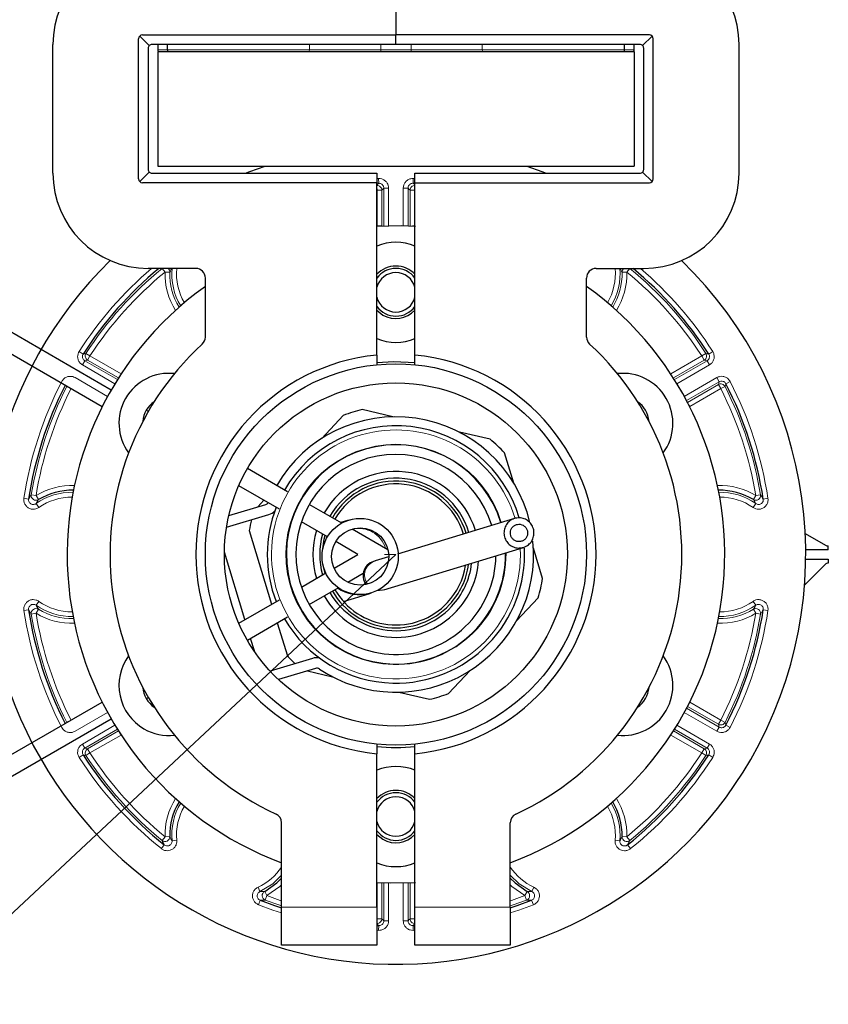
# Model space of a CAD drawing. Header units: millimetres. Extents: x 0 to 4205, y -17 to 2970.
# Tile 15 of 30: x 2360 to 2444, y 517 to 620. Entities that reach past the tile are written whole.
import ezdxf

# ---------------------------------------------------------------- set-up
doc = ezdxf.new("R2010")
doc.units = ezdxf.units.MM
doc.header["$LTSCALE"] = 5
doc.linetypes.add('PHANTOM', pattern=[12.7, 6.35, -1.27, 1.27, -1.27, 1.27, -1.27])
doc.styles.add('SLDTEXTSTYLE0', font='TXT', dxfattribs={"width": 0.605})
doc.dimstyles.new('SLDDIMSTYLE5', dxfattribs={"dimtxt": 12.841593, "dimasz": 16.5, "dimexe": 0, "dimexo": 0.0625, "dimgap": 3.210398, "dimtad": 1, "dimdec": 1, "dimrnd": 1e-09, "dimzin": 12, "dimdsep": 46, "dimtxsty": 'SLDTEXTSTYLE0', "dimsah": 1, "dimcen": 0, "dimadec": 0, "dimazin": 3, "dimtfac": 1, "dimtdec": 1, "dimtofl": 0, "dimtmove": 0, "dimatfit": 3, "dimfxl": 1, "dimfrac": 2, "dimtolj": 1, "dimtzin": 12, "dimarcsym": 0})
doc.dimstyles.new('SLDDIMSTYLE6', dxfattribs={"dimtxt": 12.841593, "dimasz": 16.5, "dimexe": 0, "dimexo": 0.0625, "dimgap": 3.210398, "dimtad": 1, "dimdec": 4, "dimlfac": 5, "dimzin": 12, "dimdsep": 46, "dimtxsty": 'SLDTEXTSTYLE0', "dimsah": 1, "dimcen": 0.09, "dimadec": 3, "dimazin": 3, "dimtfac": 1, "dimtdec": 1, "dimtofl": 0, "dimtmove": 0, "dimatfit": 3, "dimfxl": 1, "dimfrac": 2, "dimtolj": 1, "dimtzin": 12, "dimarcsym": 0})

# ---------------------------------------------------------------- blocks, each defined once
blk = doc.blocks.new('_D_10')
at = {"color": 7, "linetype": 'Continuous', "lineweight": 18}
for p, q in [((2121.39, 304.74), (2399.01, 564.22)), ((2172.39, 383.34), (2175.61, 386.35)), ((2175.61, 386.35), (2189.08, 371.95)), ((2189.08, 371.95), (2185.85, 368.94)), ((2158.07, 369.96), (2154.85, 366.95)), ((2154.85, 366.95), (2168.31, 352.54)), ((2168.31, 352.54), (2171.54, 355.55))]:
    blk.add_line(p, q, dxfattribs=at)
blk.add_arc((2399.01, 564.22), 380, 210, 223.8208, dxfattribs=at)
blk.add_solid([(2121.39, 304.74), (2135.16, 314.18), (2131.74, 317.83)], dxfattribs=at)
at = {"color": 7, "linetype": 'Continuous', "lineweight": 18, "char_height": 13.229, "attachment_point": 1, "rotation": 43.067, "style": 'SLDTEXTSTYLE0'}
for s, insert in [('R380', (2136.18, 376.87)), ('15', (2159.89, 368.01))]:
    blk.add_mtext(s, dxfattribs=dict(at, insert=insert))
blk = doc.blocks.new('_D_11')
at = {"color": 7, "linetype": 'Continuous', "lineweight": 18}
for p, q in [((2069.92, 754.22), (2020.89, 782.53)), ((2069.92, 374.22), (2020.89, 345.92))]:
    blk.add_line(p, q, dxfattribs=at)
blk.add_arc((2399.01, 564.22), 431.61, 150, 210, dxfattribs=at)
for points in [[(2025.22, 780.03), (2015.06, 766.79), (2019.44, 764.37)], [(2025.22, 348.42), (2019.44, 364.07), (2015.06, 361.65)]]:
    blk.add_solid(points, dxfattribs=at)
at = {"color": 7, "linetype": 'Continuous', "lineweight": 18, "insert": (1950.73, 587.14), "char_height": 13.229, "attachment_point": 1, "rotation": 85.3719, "style": 'SLDTEXTSTYLE0'}
blk.add_mtext('60°', dxfattribs=at)

msp = doc.modelspace()

# ---------------------------------------------------------------- linework, layer by layer
at = {"color": 7, "linetype": 'Continuous', "lineweight": 25}
for p, q in [((2369.12823, 581.472355), (2069.916453, 754.222355)), ((2399.006106, 622.222355), (2399.006106, 618.722355)), ((2363.006106, 604.222355), (2363.006106, 617.722355)), ((2372.006106, 603.622355), (2372.006106, 618.322355)), ((2372.123264, 618.605198), (2373.123264, 617.605198)), ((2372.406106, 618.722355), (2399.006106, 618.722355)), ((2399.006106, 617.722355), (2373.406106, 617.722355)), ((2374.006106, 617.722355), (2374.006106, 617.172355)), ((2375.006106, 617.722355), (2375.006106, 617.172355)), ((2425.606106, 618.722355), (2399.006106, 618.722355)), ((2399.006106, 617.722355), (2399.006106, 618.722355)), ((2424.606106, 617.722355), (2399.006106, 617.722355)), ((2423.006106, 617.172355), (2423.006106, 617.722355)), ((2424.006106, 617.172355), (2424.006106, 617.722355)), ((2425.888949, 618.605198), (2424.888949, 617.605198)), ((2426.006106, 603.622355), (2426.006106, 618.322355)), ((2435.006106, 604.222355), (2435.006106, 617.722355)), ((2373.006106, 617.322355), (2373.006106, 604.622355)), ((2374.006106, 616.972355), (2374.006106, 604.972355)), ((2374.006106, 616.972355), (2424.006106, 616.972355)), ((2424.006106, 616.972355), (2424.006106, 604.972355)), ((2425.006106, 604.622355), (2425.006106, 617.322355)), ((2372.123264, 603.339512), (2373.123264, 604.339512)), ((2374.006106, 604.972355), (2424.006106, 604.972355)), ((2425.888949, 603.339512), (2424.888949, 604.339512)), ((2373.406106, 604.222355), (2397.006106, 604.222355)), ((2397.006106, 604.222355), (2397.006106, 603.222355)), ((2401.006106, 604.222355), (2424.606106, 604.222355)), ((2401.006106, 603.222355), (2401.006106, 604.222355)), ((2397.006106, 603.222355), (2372.406106, 603.222355)), ((2397.006106, 585.1269), (2397.006106, 603.222355)), ((2397.210992, 603.15859), (2397.006106, 603.148604)), ((2401.006106, 603.148604), (2400.801221, 603.15859)), ((2401.006106, 603.222355), (2425.606106, 603.222355)), ((2401.006106, 585.1269), (2401.006106, 603.222355)), ((2378.006106, 594.222355), (2373.006106, 594.222355)), ((2420.006106, 594.222355), (2425.006106, 594.222355)), ((2379.006106, 587.025863), (2379.006106, 593.222355)), ((2419.006106, 587.025863), (2419.006106, 593.222355)), ((2368.178477, 579.711294), (2347.374709, 591.722355)), ((2397.006106, 589.834896), (2397.631106, 589.340785)), ((2397.006106, 585.1269), (2397.006106, 584.122104)), ((2401.006106, 584.122104), (2401.006106, 585.1269)), ((2373.025344, 579.222355), (2372.808838, 579.347355)), ((2393.48634, 578.81318), (2391.228887, 576.400916)), ((2398.69459, 578.668997), (2395.476782, 579.417876)), ((2408.882248, 576.298025), (2405.66444, 577.046905)), ((2411.361507, 571.715457), (2410.401152, 574.8766)), ((2387.639165, 570.785061), (2383.417649, 573.222355)), ((2386.771902, 568.976375), (2382.514173, 571.434576)), ((2381.472252, 568.292239), (2385.340411, 569.467385)), ((2385.154634, 569.910105), (2384.501949, 569.212661)), ((2393.315666, 567.507732), (2389.91284, 569.472355)), ((2381.23276, 567.069839), (2385.660161, 568.414884)), ((2391.81835, 566.062807), (2389.079321, 567.644186)), ((2393.94094, 567.78912), (2393.211904, 567.567639)), ((2394.086302, 567.833282), (2393.94094, 567.78912)), ((2411.457968, 567.993112), (2399.169296, 564.259814)), ((2383.610198, 566.737509), (2385.960833, 559.000064)), ((2398.165868, 564.707467), (2394.398096, 566.882791)), ((2441.949555, 566.426935), (2444.09313, 565.189342)), ((2395.006106, 564.222355), (2392.684533, 565.562716)), ((2412.184672, 565.601063), (2412.196192, 565.604563)), ((2444.376106, 564.722355), (2444.376106, 565.123443)), ((2383.15995, 557.382973), (2381.007771, 564.467169)), ((2392.510342, 562.781425), (2395.006106, 564.222355)), ((2397.741545, 560.513005), (2412.379429, 564.959994)), ((2412.379429, 564.959994), (2412.390949, 564.963493)), ((2414.402015, 561.7072), (2413.44166, 564.868344)), ((2444.376106, 564.722355), (2442.003199, 564.722355)), ((2396.820083, 563.546123), (2396.818253, 563.543144)), ((2398.217211, 563.970571), (2396.820083, 563.546123)), ((2444.055529, 563.175908), (2441.88565, 561.006029)), ((2442.003199, 563.722355), (2444.376106, 563.722355)), ((2444.376106, 563.722355), (2444.376106, 563.321266)), ((2389.079321, 560.800524), (2391.640854, 562.279425)), ((2393.9487, 561.30246), (2395.572499, 562.239961)), ((2389.91284, 558.972355), (2392.955355, 560.728952)), ((2393.488914, 559.290764), (2396.266394, 560.134562)), ((2396.266394, 560.134562), (2396.411757, 560.178723)), ((2397.59255, 560.46774), (2396.993065, 560.406233)), ((2382.514173, 557.010134), (2386.771902, 559.468335)), ((2411.673023, 557.268815), (2413.930476, 559.681079)), ((2383.417649, 555.222355), (2387.639165, 557.659648)), ((2386.557734, 557.035284), (2387.611061, 553.568109)), ((2384.185523, 554.007155), (2383.75685, 555.418193)), ((2390.247654, 553.31451), (2385.820253, 551.969466)), ((2390.567404, 552.262009), (2386.699245, 551.086862)), ((2389.728942, 552.007284), (2392.347772, 551.397805)), ((2404.525873, 549.63153), (2406.783326, 552.043793)), ((2399.317623, 549.775713), (2402.535431, 549.026833)), ((2347.374709, 536.722355), (2368.178477, 548.733416)), ((2372.808838, 549.097355), (2373.025344, 549.222355)), ((2069.916453, 374.222355), (2369.12823, 546.972355)), ((2397.006106, 544.322606), (2397.006106, 543.31781)), ((2401.006106, 543.31781), (2401.006106, 544.322606)), ((2397.006106, 527.222355), (2397.006106, 543.31781)), ((2401.006106, 527.222355), (2401.006106, 543.31781)), ((2387.006106, 527.222355), (2387.006106, 536.07986)), ((2411.006106, 527.222355), (2411.006106, 536.07986)), ((2397.006106, 534.834896), (2397.631106, 534.340785)), ((2387.006106, 523.222355), (2387.006106, 527.222355)), ((2397.006106, 527.222355), (2397.006106, 523.222355)), ((2401.006106, 523.222355), (2401.006106, 527.222355)), ((2411.006106, 527.222355), (2411.006106, 523.222355)), ((2397.006106, 525.296106), (2397.210992, 525.286119)), ((2400.801221, 525.286119), (2401.006106, 525.296106)), ((2397.006106, 523.222355), (2387.006106, 523.222355)), ((2411.006106, 523.222355), (2401.006106, 523.222355))]:
    msp.add_line(p, q, dxfattribs=at)
at = {"color": 8, "linetype": 'Continuous', "lineweight": 18}
for p, q in [((2389.953602, 617.172355), (2389.953602, 617.722355)), ((2397.411403, 617.722355), (2397.411403, 617.172355)), ((2400.60081, 617.172355), (2400.60081, 617.722355)), ((2408.058611, 617.722355), (2408.058611, 617.172355)), ((2374.006106, 617.172355), (2375.006106, 617.172355)), ((2375.006106, 617.172355), (2389.953602, 617.172355)), ((2389.953602, 617.172355), (2397.411403, 617.172355)), ((2397.411403, 617.172355), (2400.60081, 617.172355)), ((2400.60081, 617.172355), (2408.058611, 617.172355)), ((2408.058611, 617.172355), (2423.006106, 617.172355)), ((2423.006106, 617.172355), (2424.006106, 617.172355)), ((2397.006106, 603.64895), (2397.187978, 603.657755)), ((2397.210992, 603.15859), (2397.187978, 603.657755)), ((2400.824234, 603.657755), (2400.801221, 603.15859)), ((2400.824234, 603.657755), (2401.006106, 603.64895)), ((2397.023262, 602.438105), (2397.006106, 602.768748)), ((2397.522957, 602.438105), (2397.023262, 602.438105)), ((2397.023262, 598.678098), (2397.023262, 602.438105)), ((2397.522957, 602.438105), (2397.522957, 598.678098)), ((2397.733701, 598.698883), (2397.733701, 602.659425)), ((2397.733701, 602.659425), (2398.233396, 602.659425)), ((2398.233396, 602.659425), (2398.233396, 598.7137)), ((2399.778817, 598.7137), (2399.778817, 602.659425)), ((2399.778817, 602.659425), (2400.278512, 602.659425)), ((2400.278512, 602.659425), (2400.278512, 598.698883)), ((2400.489255, 598.678098), (2400.489255, 602.438105)), ((2400.988951, 602.438105), (2400.489255, 602.438105)), ((2401.006106, 602.768748), (2400.988951, 602.438105)), ((2400.988951, 602.438105), (2400.988951, 598.678098)), ((2397.023262, 598.678098), (2397.522957, 598.678098)), ((2397.026844, 598.665533), (2397.023262, 598.678098)), ((2400.753032, 598.678098), (2400.988951, 598.678098)), ((2400.988951, 598.678098), (2400.985369, 598.665533)), ((2374.775342, 593.840681), (2374.463095, 594.222355)), ((2376.00817, 594.21293), (2375.904578, 594.222355)), ((2422.107635, 594.222355), (2422.004042, 594.21293)), ((2423.549117, 594.222355), (2423.23687, 593.840681)), ((2375.274894, 593.828697), (2374.775342, 593.840681)), ((2423.23687, 593.840681), (2422.737319, 593.828697)), ((2365.763112, 585.5146), (2366.183895, 585.245087)), ((2366.482497, 585.319359), (2366.901718, 585.047423)), ((2366.901718, 585.047423), (2366.651871, 584.614674)), ((2366.901718, 585.047423), (2370.157979, 583.16742)), ((2427.854233, 583.16742), (2431.110494, 585.047423)), ((2431.110494, 585.047423), (2431.529716, 585.319359)), ((2431.360342, 584.614674), (2431.110494, 585.047423)), ((2431.828318, 585.245087), (2432.249101, 585.5146)), ((2366.104982, 584.110077), (2366.35483, 584.542826)), ((2369.52208, 582.137214), (2366.104982, 584.110077)), ((2366.35483, 584.542826), (2369.78476, 582.562554)), ((2369.897426, 582.740852), (2366.651871, 584.614674)), ((2431.360342, 584.614674), (2428.114786, 582.740852)), ((2428.227453, 582.562554), (2431.657383, 584.542826)), ((2431.90723, 584.110077), (2428.490133, 582.137214)), ((2431.657383, 584.542826), (2431.90723, 584.110077)), ((2365.332272, 582.771703), (2368.74937, 580.798841)), ((2370.04002, 582.963108), (2370.157979, 583.16742)), ((2370.157979, 583.16742), (2370.16707, 583.158035)), ((2427.845142, 583.158035), (2427.854233, 583.16742)), ((2427.854233, 583.16742), (2427.972193, 582.963108)), ((2429.262843, 580.798841), (2432.679941, 582.771703)), ((2432.679941, 582.771703), (2432.929788, 582.338954)), ((2364.47376, 581.840125), (2364.470266, 581.85223)), ((2364.623951, 581.763501), (2364.47376, 581.840125)), ((2432.929788, 582.338954), (2429.499858, 580.358683)), ((2429.597935, 580.171963), (2432.843491, 582.045785)), ((2433.093339, 581.613036), (2429.837078, 579.733033)), ((2433.093339, 581.613036), (2432.843491, 582.045785)), ((2433.538452, 581.840125), (2433.093339, 581.613036)), ((2434.067229, 582.36551), (2433.623433, 582.135858)), ((2429.719118, 579.937345), (2429.837078, 579.733033)), ((2429.837078, 579.733033), (2429.824405, 579.729852)), ((2360.747355, 570.478286), (2361.240501, 570.397649)), ((2361.240501, 570.397649), (2361.500655, 569.971016)), ((2436.511557, 569.971016), (2436.771712, 570.397649)), ((2436.771712, 570.397649), (2437.264858, 570.478286)), ((2360.464369, 570.035044), (2359.970261, 570.109563)), ((2361.246508, 569.552195), (2361.534539, 569.143864)), ((2436.477674, 569.143864), (2436.765705, 569.552195)), ((2438.041951, 570.109563), (2437.547844, 570.035044)), ((2361.534539, 559.300845), (2361.246508, 558.892515)), ((2436.765705, 558.892515), (2436.477674, 559.300845)), ((2359.970261, 558.335146), (2360.464369, 558.409665)), ((2361.240501, 558.047061), (2360.747355, 557.966423)), ((2361.500655, 558.473693), (2361.240501, 558.047061)), ((2436.771712, 558.047061), (2436.511557, 558.473693)), ((2437.264858, 557.966423), (2436.771712, 558.047061)), ((2437.547844, 558.409665), (2438.041951, 558.335146)), ((2429.837078, 548.711677), (2429.719118, 548.507365)), ((2429.824405, 548.714857), (2429.837078, 548.711677)), ((2429.837078, 548.711677), (2433.093339, 546.831674)), ((2368.74937, 547.645869), (2365.332272, 545.673006)), ((2432.679941, 545.673006), (2429.262843, 547.645869)), ((2429.499858, 548.086026), (2432.929788, 546.105755)), ((2432.843491, 546.398925), (2429.597935, 548.272747)), ((2364.470266, 546.592479), (2364.47376, 546.604585)), ((2364.47376, 546.604585), (2364.623951, 546.681209)), ((2432.843491, 546.398925), (2433.093339, 546.831674)), ((2433.093339, 546.831674), (2433.538452, 546.604585)), ((2366.104982, 544.334633), (2369.52208, 546.307495)), ((2369.78476, 545.882155), (2366.35483, 543.901884)), ((2366.651871, 543.830035), (2369.897426, 545.703858)), ((2370.157979, 545.27729), (2370.04002, 545.481602)), ((2427.972193, 545.481602), (2427.854233, 545.27729)), ((2428.114786, 545.703858), (2431.360342, 543.830035)), ((2431.657383, 543.901884), (2428.227453, 545.882155)), ((2428.490133, 546.307495), (2431.90723, 544.334633)), ((2432.929788, 546.105755), (2432.679941, 545.673006)), ((2433.623433, 546.308852), (2434.067229, 546.0792)), ((2370.157979, 545.27729), (2366.901718, 543.397286)), ((2370.16707, 545.286674), (2370.157979, 545.27729)), ((2427.854233, 545.27729), (2427.845142, 545.286674)), ((2431.110494, 543.397286), (2427.854233, 545.27729)), ((2366.35483, 543.901884), (2366.104982, 544.334633)), ((2366.901718, 543.397286), (2366.482497, 543.125351)), ((2366.651871, 543.830035), (2366.901718, 543.397286)), ((2431.110494, 543.397286), (2431.360342, 543.830035)), ((2431.529716, 543.125351), (2431.110494, 543.397286)), ((2431.90723, 544.334633), (2431.657383, 543.901884)), ((2366.183895, 543.199622), (2365.763112, 542.930109)), ((2432.249101, 542.930109), (2431.828318, 543.199622)), ((2374.458935, 534.21727), (2374.775342, 534.604028)), ((2374.775342, 534.604028), (2375.274894, 534.616012)), ((2375.51053, 534.186503), (2376.00817, 534.23178)), ((2422.004042, 534.23178), (2422.501682, 534.186503)), ((2422.737319, 534.616012), (2423.23687, 534.604028)), ((2423.23687, 534.604028), (2423.553278, 534.21727)), ((2374.701301, 533.750576), (2374.389712, 533.359926)), ((2423.622501, 533.359926), (2423.310912, 533.750576)), ((2384.532475, 529.31027), (2384.742084, 528.856663)), ((2397.023262, 529.766611), (2397.026844, 529.779177)), ((2397.023262, 526.006605), (2397.023262, 529.766611)), ((2397.259181, 529.766611), (2397.023262, 529.766611)), ((2397.522957, 529.75425), (2397.522957, 526.006605)), ((2397.733701, 525.785285), (2397.733701, 529.745827)), ((2398.233396, 529.731009), (2398.233396, 525.785285)), ((2399.778817, 525.785285), (2399.778817, 529.731009)), ((2400.278512, 529.745827), (2400.278512, 525.785285)), ((2400.489255, 526.006605), (2400.489255, 529.75425)), ((2400.988951, 529.766611), (2400.753032, 529.766611)), ((2400.985369, 529.779177), (2400.988951, 529.766611)), ((2400.988951, 529.766611), (2400.988951, 526.006605)), ((2413.270129, 528.856663), (2413.479738, 529.31027)), ((2384.586656, 527.472717), (2384.769174, 527.937887)), ((2385.231868, 528.867351), (2385.471265, 528.428734)), ((2385.471265, 528.428734), (2385.294526, 527.961338)), ((2412.540948, 528.428734), (2412.780345, 528.867351)), ((2412.717687, 527.961338), (2412.540948, 528.428734)), ((2413.243038, 527.937887), (2413.425557, 527.472717)), ((2387.006106, 527.222355), (2397.006106, 527.222355)), ((2401.006106, 527.222355), (2411.006106, 527.222355)), ((2397.006106, 525.675962), (2397.023262, 526.006605)), ((2397.023262, 526.006605), (2397.522957, 526.006605)), ((2398.233396, 525.785285), (2397.733701, 525.785285)), ((2400.278512, 525.785285), (2399.778817, 525.785285)), ((2400.489255, 526.006605), (2400.988951, 526.006605)), ((2400.988951, 526.006605), (2401.006106, 525.675962)), ((2397.187978, 524.786954), (2397.006106, 524.79576)), ((2397.187978, 524.786954), (2397.210992, 525.286119)), ((2400.801221, 525.286119), (2400.824234, 524.786954)), ((2401.006106, 524.79576), (2400.824234, 524.786954))]:
    msp.add_line(p, q, dxfattribs=at)
at = {"color": 7, "linetype": 'PHANTOM', "lineweight": 18}
msp.add_line((2399.006106, 564.222355), (2397.797194, 564.222355), dxfattribs=at)
at = {"color": 7, "linetype": 'Continuous', "lineweight": 25, "flags": 128}
for points in [[(2383.226373, 604.222355), (2383.687713, 604.40129), (2385.278852, 604.972355)], [(2412.73336, 604.972355), (2414.3245, 604.40129), (2414.78584, 604.222355)], [(2396.967975, 598.6621), (2399.588793, 598.717434), (2401.044238, 598.6621)], [(2396.988379, 584.37158), (2398.780518, 584.471098), (2401.025358, 584.371427)], [(2391.32732, 564.793527), (2391.47624, 565.832047), (2391.56658, 566.208166)], [(2391.56658, 562.236543), (2391.496292, 562.521563), (2391.443643, 562.773511)], [(2385.231868, 528.867351), (2386.494728, 529.758769), (2387.006106, 530.268024)], [(2411.006106, 530.268024), (2411.517485, 529.758769), (2412.780345, 528.867351)], [(2401.044238, 529.78261), (2398.423419, 529.727276), (2397.026844, 529.779177)], [(2384.769174, 527.937887), (2386.267649, 527.385083), (2387.006106, 527.137953)], [(2411.006106, 527.137953), (2411.744564, 527.385083), (2413.243038, 527.937887)]]:
    msp.add_lwpolyline(points, dxfattribs=at)
at = {"color": 8, "linetype": 'Continuous', "lineweight": 18, "flags": 128}
for points in [[(2397.733701, 602.659425), (2397.637412, 602.558462), (2397.522957, 602.438105)], [(2400.489255, 602.438105), (2400.374801, 602.558462), (2400.278512, 602.659425)], [(2366.651871, 584.614674), (2366.490411, 584.575733), (2366.35483, 584.542826)], [(2431.657383, 584.542826), (2431.521802, 584.575733), (2431.360342, 584.614674)], [(2432.843491, 582.045785), (2432.890496, 582.205084), (2432.929788, 582.338954)], [(2393.28785, 567.523791), (2393.392166, 567.57571), (2393.94094, 567.78912)], [(2397.741545, 560.513005), (2397.134928, 560.454811), (2397.098147, 560.459065)], [(2432.929788, 546.105755), (2432.890496, 546.239625), (2432.843491, 546.398925)], [(2366.35483, 543.901884), (2366.490411, 543.868977), (2366.651871, 543.830035)], [(2431.360342, 543.830035), (2431.521802, 543.868977), (2431.657383, 543.901884)], [(2387.006106, 530.589201), (2386.07744, 529.681805), (2384.742084, 528.856663)], [(2413.270129, 528.856663), (2411.934772, 529.681805), (2411.006106, 530.589201)], [(2387.006106, 529.551208), (2386.827847, 529.386308), (2385.471265, 528.428734)], [(2412.540948, 528.428734), (2411.184366, 529.386308), (2411.006106, 529.551208)], [(2387.006106, 527.359518), (2386.708101, 527.457864), (2385.294526, 527.961338)], [(2385.471265, 528.428734), (2386.86662, 527.931749), (2387.006106, 527.885387)], [(2411.006106, 527.885387), (2411.145593, 527.931749), (2412.540948, 528.428734)], [(2412.717687, 527.961338), (2411.304111, 527.457864), (2411.006106, 527.359518)], [(2387.006106, 526.613095), (2386.104341, 526.912827), (2384.586656, 527.472717)], [(2413.425557, 527.472717), (2411.907872, 526.912827), (2411.006106, 526.613095)], [(2397.522957, 526.006605), (2397.637412, 525.886248), (2397.733701, 525.785285)], [(2400.278512, 525.785285), (2400.374801, 525.886248), (2400.489255, 526.006605)]]:
    msp.add_lwpolyline(points, dxfattribs=at)
at = {"color": 7, "linetype": 'Continuous', "lineweight": 25}
for centre, radius in [((2399.006106, 564.222355), 20), ((2399.006106, 564.222355), 18), ((2395.249029, 564.006002), 4), ((2395.249029, 564.006002), 3)]:
    msp.add_circle(centre, radius, dxfattribs=at)
for centre, radius, start, end in [((2373.006106, 617.722355), 10, 90, 180), ((2425.006106, 617.722355), 10, 0, 90), ((2372.406106, 618.322355), 0.4, 90, 180), ((2373.406106, 617.322355), 0.4, 90, 135), ((2424.606106, 617.322355), 0.4, 45, 90), ((2425.606106, 618.322355), 0.4, 0, 90), ((2373.406106, 617.322355), 0.4, 135, 180), ((2374.206106, 617.172355), 0.2, 180, 270), ((2375.206106, 617.172355), 0.2, 180, 270), ((2422.806106, 617.172355), 0.2, 270, 0), ((2423.806106, 617.172355), 0.2, 270, 0), ((2424.606106, 617.322355), 0.4, 0, 45), ((2373.406106, 604.622355), 0.4, 180, 225), ((2373.406106, 604.622355), 0.4, 225, 270), ((2424.606106, 604.622355), 0.4, 270, 315), ((2424.606106, 604.622355), 0.4, 315, 0), ((2373.006106, 604.222355), 10, 180, 270), ((2372.406106, 603.622355), 0.4, 180, 270), ((2425.006106, 604.222355), 10, 270, 0), ((2425.606106, 603.622355), 0.4, 270, 0), ((2399.006106, 591.722355), 5.25, 67.60731219, 112.39268781), ((2399.006106, 564.222355), 43, 134.20242492, 330), ((2399.006106, 564.222355), 43, 330, 45.79757508), ((2399.006106, 564.222355), 38.977594, 129.67547095, 147.36030704), ((2378.006106, 593.222355), 1, 0, 90), ((2399.006106, 591.722355), 2.75, 43.34175823, 136.65824177), ((2399.006106, 591.722355), 2.5, 36.86989765, 143.13010235), ((2420.006106, 593.222355), 1, 90, 180), ((2399.006106, 564.222355), 38.977594, 32.63969296, 50.32452905), ((2399.006106, 591.722355), 2.067, 14.6279994, 165.3720006), ((2399.006106, 564.222355), 34.5, 125.43015836, 249.6455936), ((2399.006106, 564.222355), 34.5, 290.3544064, 54.56984164), ((2399.006106, 591.722355), 2.067, 194.6279994, 270), ((2399.006106, 591.722355), 2.067, 270, 345.3720006), ((2399.006106, 591.722355), 2.5, 216.86989765, 270), ((2399.006106, 591.722355), 2.75, 240, 316.65824177), ((2399.006106, 591.722355), 2.5, 270, 323.13010236), ((2378.006106, 587.025863), 1, 312.64230998, 0), ((2399.006106, 591.722355), 5.25, 247.60731219, 292.39268781), ((2420.006106, 587.025863), 1, 180, 227.35769002), ((2399.006106, 564.222355), 30, 132.64230998, 245.20613754), ((2399.006106, 564.222355), 30, 294.79386246, 47.35769002), ((2399.006106, 564.222355), 21, 95.4650238, 264.5349762), ((2399.006106, 564.222355), 21, 275.4650238, 84.5349762), ((2375.190408, 577.972355), 5.25, 83.72710793, 216.27289207), ((2422.821805, 577.972355), 5.25, 323.72710793, 96.27289207), ((2399.006106, 564.222355), 38.977594, 152.94122572, 171.42354616), ((2399.006106, 564.222355), 38.977594, 8.57645384, 27.36030704), ((2375.190408, 577.972355), 2.75, 124.21243684, 175.78756316), ((2422.821805, 577.972355), 2.75, 4.21243684, 55.78756316), ((2399.006106, 564.222355), 14.45, 13.44804988, 150), ((2399.006106, 564.222355), 15.6, 103.07573211, 110.72182776), ((2399.006106, 564.222355), 13.5, 16.57169023, 150), ((2399.006106, 564.222355), 11.5, 16.85837546, 268.59956751), ((2399.006106, 564.222355), 15.6, 43.07573211, 50.72182776), ((2399.006106, 564.222355), 10.5, 16.87846773, 268.59956751), ((2399.006106, 564.222355), 8.705308, 16.78662384, 150), ((2399.006106, 564.222355), 8, 16.77974811, 150), ((2399.006106, 564.222355), 7.7, 16.77644171, 150), ((2399.006106, 564.222355), 7.4, 16.77510303, 150), ((2365.006106, 564.222355), 6.733149, 88.6126527, 121.37423745), ((2433.006106, 564.222355), 6.733149, 58.62576255, 91.3873473), ((2385.19507, 569.945795), 0.5, 286.89877994, 324.13107178), ((2399.006106, 564.222355), 13.5, 158.51962425, 201.48037575), ((2385.19507, 569.945795), 1.6, 286.89877994, 313.81182984), ((2399.006106, 564.222355), 15.6, 166.51244173, 170.72182776), ((2399.006106, 564.222355), 8.705308, 163.28205275, 196.71794725), ((2399.006106, 564.222355), 8, 164.47751219, 195.52248781), ((2399.006106, 564.222355), 14.45, 236.30719708, 5.57944259), ((2444.34313, 565.622355), 0.5, 240, 273.78155001), ((2399.006106, 564.222355), 13.5, 268.59956751, 2.77135528), ((2399.006106, 564.222355), 11.5, 268.59956751, 0.5732929), ((2399.006106, 564.222355), 10.5, 268.59956751, 359.03140386), ((2397.134111, 561.986785), 1.582891, 100.46835335, 215.56635478), ((2399.006106, 564.222355), 7.4, 316.89877994, 350.8835655), ((2399.006106, 564.222355), 7.7, 316.89877994, 352.17974675), ((2399.006106, 564.222355), 8, 316.89877994, 353.24388094), ((2399.006106, 564.222355), 8.705308, 316.89877994, 355.45677433), ((2444.409083, 562.822355), 0.5, 93.78155001, 135), ((2399.006106, 564.222355), 15.6, 343.07573211, 350.72182776), ((2399.006106, 564.222355), 8.705308, 210, 316.89877994), ((2399.006106, 564.222355), 8, 210, 316.89877994), ((2399.006106, 564.222355), 7.7, 210, 316.89877994), ((2399.006106, 564.222355), 7.4, 210, 316.89877994), ((2399.006106, 564.222355), 38.977594, 188.57645384, 207.05877428), ((2399.006106, 564.222355), 38.977594, 332.63969296, 351.42354616), ((2399.006106, 564.222355), 13.5, 210, 268.59956751), ((2375.190408, 550.472355), 5.25, 143.72710793, 240), ((2399.006106, 564.222355), 15.6, 223.07573211, 227.28511814), ((2390.712745, 551.783599), 1.6, 79.98573003, 106.89877994), ((2422.821805, 550.472355), 5.25, 263.72710793, 36.27289207), ((2390.712745, 551.783599), 0.5, 56.30719708, 106.89877994), ((2375.190408, 550.472355), 2.75, 184.21243684, 235.78756316), ((2399.006106, 564.222355), 15.6, 283.07573211, 290.72182776), ((2422.821805, 550.472355), 2.75, 304.21243684, 355.78756316), ((2375.190408, 550.472355), 5.25, 240, 276.27289207), ((2399.006106, 564.222355), 20.25, 264.27499494, 275.72268156), ((2399.006106, 564.222355), 38.977594, 212.63969296, 231.42354616), ((2399.006106, 564.222355), 38.977594, 308.57645384, 327.36030704), ((2399.006106, 536.722355), 5.25, 67.60731219, 112.39268781), ((2399.006106, 536.722355), 2.75, 43.34175823, 136.65824177), ((2399.006106, 536.722355), 2.5, 90, 143.13010235), ((2399.006106, 536.722355), 2.5, 36.86989765, 90), ((2382.006106, 534.777491), 6.733149, 148.6126527, 181.37423745), ((2399.006106, 536.722355), 2.067, 90, 165.3720006), ((2399.006106, 536.722355), 2.067, 14.6279994, 90), ((2416.006106, 534.777491), 6.733149, 358.62576255, 31.3873473), ((2386.006106, 536.07986), 1, 0, 65.20613754), ((2399.006106, 536.722355), 2.067, 194.6279994, 345.3720006), ((2412.006106, 536.07986), 1, 114.79386246, 180), ((2399.006106, 536.722355), 2.5, 216.86989765, 323.13010235), ((2399.006106, 536.722355), 2.75, 240, 316.65824177), ((2399.006106, 536.722355), 5.25, 247.60731219, 292.39268781)]:
    msp.add_arc(centre, radius, start, end, dxfattribs=at)
at = {"color": 8, "linetype": 'Continuous', "lineweight": 18}
for centre, radius, start, end in [((2389.765762, 617.160064), 0.188242, 274.3118179, 3.74367168), ((2398.204815, 617.122558), 0.794974, 176.40868576, 190.89100799), ((2399.807397, 617.122558), 0.794974, 349.10899201, 3.59131424), ((2408.246451, 617.160064), 0.188242, 176.25632832, 265.6881821), ((2397.022539, 602.437343), 0.500419, 0.08718575, 92.88297266), ((2472.943852, 529.894156), 105.371454, 135.94912775, 136.10958902), ((2400.989674, 602.437343), 0.500419, 87.11702734, 179.91281425), ((2325.079183, 529.90466), 105.356373, 43.89037466, 44.05085897), ((2399.006106, 564.222355), 39.47729, 130.54192101, 147.36030704), ((2399.006106, 564.222355), 38.766851, 129.28661145, 147.02984159), ((2374.775236, 593.838941), 0.499763, 358.82558761, 50.10245697), ((2382.006106, 593.667219), 6.522406, 174.80136298, 211.07122017), ((2382.006106, 593.667219), 6.02271, 174.80136298, 210.28302686), ((2416.006106, 593.667219), 6.02271, 329.71697314, 5.19863702), ((2416.006106, 593.667219), 6.522406, 328.92877983, 5.19863702), ((2423.236976, 593.838941), 0.499763, 129.89754303, 181.1744124), ((2399.006106, 564.222355), 38.766851, 32.97015841, 50.71338855), ((2399.006106, 564.222355), 39.47729, 32.63969296, 49.45807899), ((2399.006106, 564.222355), 38.267156, 129.28661145, 147.02984159), ((2382.006106, 593.667219), 7.232844, 178.62576255, 212.10483047), ((2382.006106, 593.667219), 6.733149, 178.62576255, 211.3873473), ((2416.006106, 593.667219), 6.733149, 328.6126527, 1.37423745), ((2416.006106, 593.667219), 7.232844, 327.89516953, 1.37423745), ((2399.006106, 564.222355), 38.267156, 32.97015841, 50.71338855), ((2392.387305, 480.5336), 107.940327, 103.88606468, 104.04939512), ((2366.902739, 585.047669), 0.500419, 147.11702734, 239.91281425), ((2431.109473, 585.047669), 0.500419, 300.08718575, 32.88297266), ((2405.625414, 480.535638), 107.938227, 75.95060329, 76.11393691), ((2399.006106, 564.222355), 39.47729, 152.63969296, 171.42354616), ((2399.006106, 564.222355), 38.766851, 152.97015841, 170.71338855), ((2399.006106, 564.222355), 38.267156, 152.97015841, 170.71338855), ((2433.093041, 581.612029), 0.500419, 27.11702734, 119.91281425), ((2399.006106, 564.222355), 38.267156, 9.28661145, 27.02984159), ((2329.83892, 611.798782), 107.940327, 343.88606468, 344.04939512), ((2399.006106, 564.222355), 38.766851, 9.28661145, 27.02984159), ((2399.006106, 564.222355), 39.47729, 8.57645384, 27.36030704), ((2399.006106, 564.222355), 13.0617, 16.81525288, 268.59956751), ((2399.006106, 564.222355), 11.553569, 16.8561844, 268.59956751), ((2365.006106, 564.222355), 7.232844, 87.89516953, 121.37423745), ((2433.006106, 564.222355), 7.232844, 58.62576255, 92.10483047), ((2361.24178, 570.399549), 0.500656, 170.95158301, 301.13604299), ((2365.006106, 564.222355), 6.522406, 88.92877983, 125.19863702), ((2365.006106, 564.222355), 6.02271, 89.71697314, 125.19863702), ((2433.006106, 564.222355), 6.522406, 54.80136298, 91.07122017), ((2433.006106, 564.222355), 6.02271, 54.80136298, 90.28302686), ((2436.770432, 570.399549), 0.500656, 238.86395701, 9.04841699), ((2395.072726, 563.974817), 2.980128, 17.04333643, 102.95666357), ((2399.006106, 564.222355), 13.0617, 268.59956751, 2.79379054), ((2399.006106, 564.222355), 11.553569, 268.59956751, 0.65275495), ((2397.295222, 562.038712), 1.580525, 107.50862683, 216.14501607), ((2395.136132, 563.89307), 3.924777, 234.85730192, 286.73714261), ((2365.006106, 564.222355), 6.522406, 234.80136298, 271.07122017), ((2365.006106, 564.222355), 6.02271, 234.80136298, 270.28302686), ((2433.006106, 564.222355), 6.522406, 268.92877983, 305.19863702), ((2433.006106, 564.222355), 6.02271, 269.71697314, 305.19863702), ((2399.006106, 564.222355), 39.47729, 188.57645384, 207.36030704), ((2361.24178, 558.045161), 0.500656, 58.86395701, 189.04841699), ((2399.006106, 564.222355), 38.766851, 189.28661145, 207.02984159), ((2365.006106, 564.222355), 7.232844, 238.62576255, 272.10483047), ((2399.006106, 564.222355), 38.267156, 189.28661145, 207.02984159), ((2365.006106, 564.222355), 6.733149, 238.62576255, 271.3873473), ((2433.006106, 564.222355), 7.232844, 267.89516953, 301.37423745), ((2433.006106, 564.222355), 6.733149, 268.6126527, 301.37423745), ((2399.006106, 564.222355), 38.267156, 332.97015841, 350.71338855), ((2399.006106, 564.222355), 38.766851, 332.97015841, 350.71338855), ((2399.006106, 564.222355), 39.47729, 332.63969296, 351.42354616), ((2436.770432, 558.045161), 0.500656, 350.95158301, 121.13604299), ((2433.093041, 546.83268), 0.500419, 240.08718575, 332.88297266), ((2329.840938, 516.646508), 107.938227, 15.95060329, 16.11393691), ((2366.902739, 543.397041), 0.500419, 120.08718575, 212.88297266), ((2399.006106, 564.222355), 38.267156, 212.97015841, 230.71338855), ((2399.006106, 564.222355), 38.267156, 309.28661145, 327.02984159), ((2431.109473, 543.397041), 0.500419, 327.11702734, 59.91281425), ((2399.006106, 564.222355), 39.47729, 212.63969296, 231.42354616), ((2392.386799, 647.909071), 107.938227, 255.95060329, 256.11393691), ((2399.006106, 564.222355), 38.766851, 212.97015841, 230.71338855), ((2399.006106, 564.222355), 38.766851, 309.28661145, 327.02984159), ((2399.006106, 564.222355), 39.47729, 308.57645384, 327.36030704), ((2405.624907, 647.911109), 107.940327, 283.88606468, 284.04939512), ((2382.006106, 534.777491), 7.232844, 147.89516953, 181.37423745), ((2416.006106, 534.777491), 7.232844, 358.62576255, 32.10483047), ((2382.006106, 534.777491), 6.522406, 148.92877983, 185.19863702), ((2382.006106, 534.777491), 6.02271, 149.71697314, 185.19863702), ((2416.006106, 534.777491), 6.02271, 354.80136298, 30.28302686), ((2416.006106, 534.777491), 6.522406, 354.80136298, 31.07122017), ((2374.774337, 534.606086), 0.500656, 230.95158301, 1.13604299), ((2423.237876, 534.606086), 0.500656, 178.86395701, 309.04841699), ((2382.006106, 534.777491), 6.02271, 294.80136298, 326.1183663), ((2416.006106, 534.777491), 6.02271, 213.8816337, 245.19863702), ((2385.47355, 528.428892), 0.500656, 118.86395701, 249.04841699), ((2412.538663, 528.428892), 0.500656, 290.95158301, 61.13604299), ((2397.022539, 526.007367), 0.500419, 267.11702734, 359.91281425), ((2400.989674, 526.007367), 0.500419, 180.08718575, 272.88297266), ((2474.792094, 600.334682), 107.940327, 223.88606468, 224.04939512), ((2323.22163, 600.333225), 107.938227, 315.95060329, 316.11393691)]:
    msp.add_arc(centre, radius, start, end, dxfattribs=at)
for points, knots in [([(2398.233396, 602.659425), (2398.226393, 602.748488), (2398.210578, 602.949599), (2398.07079, 603.238928), (2397.833575, 603.481843), (2397.526349, 603.640196), (2397.300767, 603.651902), (2397.187978, 603.657755)], [0, 0, 0, 0, 0.1656871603, 0.3741358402, 0.5826581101, 0.7913324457, 1, 1, 1, 1]), ([(2400.824234, 603.657755), (2400.734944, 603.654861), (2400.533318, 603.648325), (2400.237857, 603.522011), (2399.984275, 603.296235), (2399.811941, 602.996628), (2399.789858, 602.771825), (2399.778817, 602.659425)], [0, 0, 0, 0, 0.1656871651, 0.3741358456, 0.5826581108, 0.7913324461, 1, 1, 1, 1]), ([(2397.210992, 603.15859), (2397.267438, 603.155738), (2397.380276, 603.150037), (2397.534052, 603.070951), (2397.652698, 602.949428), (2397.72248, 602.804608), (2397.730255, 602.704003), (2397.733701, 602.659425)], [0, 0, 0, 0, 0.2088038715, 0.4174011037, 0.6257766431, 0.834183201, 1, 1, 1, 1]), ([(2400.278512, 602.659425), (2400.283961, 602.71568), (2400.294853, 602.828135), (2400.380936, 602.978106), (2400.507795, 603.09103), (2400.655675, 603.154067), (2400.756532, 603.157201), (2400.801221, 603.15859)], [0, 0, 0, 0, 0.208803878, 0.4174011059, 0.6257766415, 0.8341832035, 1, 1, 1, 1]), ([(2375.490355, 594.222355), (2375.460828, 594.170336), (2375.385256, 594.037199), (2375.316678, 593.907637), (2375.274894, 593.828697)], [0, 0, 0, 0, 0.3907169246, 1, 1, 1, 1]), ([(2422.737319, 593.828697), (2422.695535, 593.907637), (2422.626957, 594.037199), (2422.551385, 594.170336), (2422.521858, 594.222355)], [0, 0, 0, 0, 0.6092830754, 1, 1, 1, 1]), ([(2365.763112, 585.5146), (2365.720973, 585.435825), (2365.62582, 585.257944), (2365.587481, 584.93891), (2365.656218, 584.606414), (2365.829518, 584.307365), (2366.013162, 584.175839), (2366.104982, 584.110077)], [0, 0, 0, 0, 0.16568716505, 0.37413584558, 0.58265811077, 0.79133244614, 1, 1, 1, 1]), ([(2366.35483, 584.542826), (2366.308836, 584.575672), (2366.216893, 584.641332), (2366.130056, 584.790868), (2366.095691, 584.957193), (2366.115039, 585.11678), (2366.162753, 585.205691), (2366.183895, 585.245087)], [0, 0, 0, 0, 0.208803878, 0.4174011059, 0.6257766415, 0.8341832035, 1, 1, 1, 1]), ([(2431.828318, 585.245087), (2431.854071, 585.194777), (2431.905552, 585.094206), (2431.913951, 584.921489), (2431.868031, 584.757977), (2431.777504, 584.625135), (2431.694265, 584.568098), (2431.657383, 584.542826)], [0, 0, 0, 0, 0.2088038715, 0.4174011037, 0.6257766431, 0.834183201, 1, 1, 1, 1]), ([(2431.90723, 584.110077), (2431.980859, 584.160673), (2432.147119, 584.274925), (2432.327792, 584.540649), (2432.419555, 584.867541), (2432.403079, 585.212783), (2432.300426, 585.413995), (2432.249101, 585.5146)], [0, 0, 0, 0, 0.1656871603, 0.3741358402, 0.5826581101, 0.7913324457, 1, 1, 1, 1]), ([(2365.332272, 582.771703), (2365.25164, 582.810169), (2365.069565, 582.897029), (2364.749104, 582.920634), (2364.420126, 582.836657), (2364.129376, 582.649768), (2364.006447, 582.460262), (2363.944984, 582.36551)], [0, 0, 0, 0, 0.1656871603, 0.3741358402, 0.5826581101, 0.7913324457, 1, 1, 1, 1]), ([(2434.067229, 582.36551), (2434.020077, 582.441391), (2433.913604, 582.612736), (2433.656482, 582.805455), (2433.334163, 582.912176), (2432.988529, 582.911618), (2432.782802, 582.818341), (2432.679941, 582.771703)], [0, 0, 0, 0, 0.1656871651, 0.3741358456, 0.5826581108, 0.7913324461, 1, 1, 1, 1]), ([(2432.929788, 582.338954), (2432.981231, 582.362363), (2433.084066, 582.409158), (2433.256987, 582.409593), (2433.418211, 582.356192), (2433.546743, 582.259642), (2433.599885, 582.173865), (2433.623433, 582.135858)], [0, 0, 0, 0, 0.208803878, 0.4174011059, 0.6257766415, 0.8341832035, 1, 1, 1, 1]), ([(2360.464369, 570.035044), (2360.505967, 570.102409), (2360.600277, 570.255138), (2360.694623, 570.39828), (2360.747355, 570.478286)], [0, 0, 0, 0, 0.4410743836, 1, 1, 1, 1]), ([(2437.264858, 570.478286), (2437.31759, 570.39828), (2437.411936, 570.255138), (2437.506246, 570.102409), (2437.547844, 570.035044)], [0, 0, 0, 0, 0.5589256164, 1, 1, 1, 1]), ([(2361.534539, 569.143864), (2361.435968, 569.087868), (2361.238816, 568.975869), (2360.893956, 568.944047), (2360.561681, 569.020706), (2360.273136, 569.205029), (2360.06438, 569.473164), (2359.951182, 569.789164), (2359.964066, 570.005526), (2359.970261, 570.109563)], [0, 0, 0, 0, 0.1449445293, 0.2899054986, 0.4344585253, 0.5785406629, 0.7224445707, 0.8665384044, 1, 1, 1, 1]), ([(2361.246508, 569.552195), (2361.197066, 569.52387), (2361.098366, 569.467327), (2360.925458, 569.450554), (2360.758896, 569.488502), (2360.614447, 569.580806), (2360.510257, 569.715451), (2360.454223, 569.874225), (2360.46107, 569.982758), (2360.464369, 570.035044)], [0, 0, 0, 0, 0.1455612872, 0.2905807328, 0.4347235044, 0.5782270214, 0.7217547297, 0.8659528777, 1, 1, 1, 1]), ([(2361.500655, 569.971016), (2361.453187, 569.89528), (2361.368261, 569.759781), (2361.283773, 569.61573), (2361.246508, 569.552195)], [0, 0, 0, 0, 0.5589360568, 1, 1, 1, 1]), ([(2438.041951, 570.109563), (2438.047841, 569.996351), (2438.059621, 569.769914), (2437.933535, 569.447356), (2437.71611, 569.18466), (2437.42203, 569.009301), (2437.088777, 568.94283), (2436.755555, 568.983235), (2436.567905, 569.091706), (2436.477674, 569.143864)], [0, 0, 0, 0, 0.1449442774, 0.2899049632, 0.434458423, 0.5785411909, 0.722445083, 0.8665382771, 1, 1, 1, 1]), ([(2436.765705, 569.552195), (2436.72844, 569.61573), (2436.643951, 569.759781), (2436.559025, 569.89528), (2436.511557, 569.971016)], [0, 0, 0, 0, 0.4410639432, 1, 1, 1, 1]), ([(2437.547844, 570.035044), (2437.551009, 569.978152), (2437.557329, 569.864579), (2437.494842, 569.702487), (2437.386281, 569.570588), (2437.239035, 569.482813), (2437.071977, 569.450004), (2436.904927, 569.471059), (2436.81097, 569.525815), (2436.765705, 569.552195)], [0, 0, 0, 0, 0.1455596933, 0.2905790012, 0.4347227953, 0.5782269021, 0.7217539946, 0.8659514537, 1, 1, 1, 1]), ([(2359.970261, 558.335146), (2359.964372, 558.448358), (2359.952592, 558.674795), (2360.078678, 558.997353), (2360.296103, 559.26005), (2360.590183, 559.435409), (2360.923436, 559.50188), (2361.256658, 559.461475), (2361.444308, 559.353003), (2361.534539, 559.300845)], [0, 0, 0, 0, 0.1449442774, 0.2899049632, 0.434458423, 0.5785411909, 0.722445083, 0.8665382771, 1, 1, 1, 1]), ([(2360.464369, 558.409665), (2360.461203, 558.466558), (2360.454883, 558.580131), (2360.51737, 558.742223), (2360.625931, 558.874122), (2360.773178, 558.961896), (2360.940236, 558.994705), (2361.107286, 558.97365), (2361.201243, 558.918894), (2361.246508, 558.892515)], [0, 0, 0, 0, 0.1455596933, 0.2905790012, 0.4347227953, 0.5782269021, 0.7217539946, 0.8659514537, 1, 1, 1, 1]), ([(2361.246508, 558.892515), (2361.283773, 558.828979), (2361.368261, 558.684929), (2361.453187, 558.549429), (2361.500655, 558.473693)], [0, 0, 0, 0, 0.4410639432, 1, 1, 1, 1]), ([(2436.477674, 559.300845), (2436.576244, 559.356842), (2436.773396, 559.468841), (2437.118257, 559.500662), (2437.450531, 559.424004), (2437.739076, 559.239681), (2437.947833, 558.971546), (2438.061031, 558.655546), (2438.048147, 558.439183), (2438.041951, 558.335146)], [0, 0, 0, 0, 0.1449445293, 0.2899054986, 0.4344585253, 0.5785406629, 0.7224445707, 0.8665384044, 1, 1, 1, 1]), ([(2436.511557, 558.473693), (2436.559025, 558.549429), (2436.643951, 558.684929), (2436.72844, 558.828979), (2436.765705, 558.892515)], [0, 0, 0, 0, 0.5589360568, 1, 1, 1, 1]), ([(2436.765705, 558.892515), (2436.815147, 558.920839), (2436.913847, 558.977383), (2437.086755, 558.994155), (2437.253316, 558.956208), (2437.397766, 558.863903), (2437.501956, 558.729259), (2437.55799, 558.570484), (2437.551142, 558.461952), (2437.547844, 558.409665)], [0, 0, 0, 0, 0.1455612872, 0.2905807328, 0.4347235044, 0.5782270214, 0.7217547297, 0.8659528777, 1, 1, 1, 1]), ([(2360.747355, 557.966423), (2360.694623, 558.046429), (2360.600277, 558.189572), (2360.505967, 558.342301), (2360.464369, 558.409665)], [0, 0, 0, 0, 0.5589256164, 1, 1, 1, 1]), ([(2437.547844, 558.409665), (2437.506246, 558.342301), (2437.411936, 558.189572), (2437.31759, 558.046429), (2437.264858, 557.966423)], [0, 0, 0, 0, 0.4410743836, 1, 1, 1, 1]), ([(2363.944984, 546.0792), (2363.992136, 546.003319), (2364.098609, 545.831974), (2364.355731, 545.639255), (2364.678049, 545.532534), (2365.023683, 545.533092), (2365.22941, 545.626369), (2365.332272, 545.673006)], [0, 0, 0, 0, 0.1656871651, 0.3741358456, 0.5826581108, 0.7913324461, 1, 1, 1, 1]), ([(2432.679941, 545.673006), (2432.760573, 545.63454), (2432.942647, 545.547681), (2433.263108, 545.524076), (2433.592086, 545.608053), (2433.882836, 545.794942), (2434.005766, 545.984448), (2434.067229, 546.0792)], [0, 0, 0, 0, 0.1656871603, 0.3741358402, 0.5826581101, 0.7913324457, 1, 1, 1, 1]), ([(2433.623433, 546.308852), (2433.592739, 546.261394), (2433.531383, 546.166525), (2433.386005, 546.072893), (2433.221439, 546.030904), (2433.061131, 546.042882), (2432.970117, 546.08645), (2432.929788, 546.105755)], [0, 0, 0, 0, 0.2088038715, 0.4174011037, 0.6257766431, 0.834183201, 1, 1, 1, 1]), ([(2366.104982, 544.334633), (2366.031354, 544.284036), (2365.865094, 544.169785), (2365.684421, 543.90406), (2365.592658, 543.577168), (2365.609134, 543.231927), (2365.711786, 543.030714), (2365.763112, 542.930109)], [0, 0, 0, 0, 0.1656871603, 0.3741358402, 0.5826581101, 0.7913324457, 1, 1, 1, 1]), ([(2366.183895, 543.199622), (2366.158141, 543.249933), (2366.10666, 543.350503), (2366.098262, 543.52322), (2366.144181, 543.686733), (2366.234708, 543.819575), (2366.317947, 543.876611), (2366.35483, 543.901884)], [0, 0, 0, 0, 0.2088038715, 0.4174011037, 0.6257766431, 0.834183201, 1, 1, 1, 1]), ([(2431.657383, 543.901884), (2431.703377, 543.869038), (2431.79532, 543.803377), (2431.882157, 543.653841), (2431.916522, 543.487516), (2431.897174, 543.32793), (2431.84946, 543.239019), (2431.828318, 543.199622)], [0, 0, 0, 0, 0.208803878, 0.4174011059, 0.6257766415, 0.8341832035, 1, 1, 1, 1]), ([(2432.249101, 542.930109), (2432.29124, 543.008885), (2432.386393, 543.186766), (2432.424731, 543.505799), (2432.355995, 543.838296), (2432.182694, 544.137345), (2431.999051, 544.268871), (2431.90723, 544.334633)], [0, 0, 0, 0, 0.16568716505, 0.37413584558, 0.58265811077, 0.79133244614, 1, 1, 1, 1]), ([(2376.00817, 534.23178), (2376.007379, 534.118417), (2376.005797, 533.891679), (2375.860925, 533.57711), (2375.6284, 533.327682), (2375.324499, 533.169956), (2374.987909, 533.123235), (2374.657646, 533.183203), (2374.476713, 533.302542), (2374.389712, 533.359926)], [0, 0, 0, 0, 0.1449445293, 0.2899054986, 0.4344585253, 0.5785406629, 0.7224445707, 0.8665384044, 1, 1, 1, 1]), ([(2374.701301, 533.750576), (2374.66376, 533.820283), (2374.578648, 533.978322), (2374.501856, 534.131599), (2374.458935, 534.21727)], [0, 0, 0, 0, 0.4410743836, 1, 1, 1, 1]), ([(2375.51053, 534.186503), (2375.510339, 534.129523), (2375.509957, 534.015775), (2375.438028, 533.857646), (2375.321884, 533.732373), (2375.169721, 533.653428), (2375.001021, 533.630519), (2374.835501, 533.661379), (2374.744933, 533.721576), (2374.701301, 533.750576)], [0, 0, 0, 0, 0.1455612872, 0.2905807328, 0.4347235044, 0.5782270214, 0.7217547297, 0.8659528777, 1, 1, 1, 1]), ([(2375.274894, 534.616012), (2375.316749, 534.537036), (2375.391633, 534.395738), (2375.474139, 534.250543), (2375.51053, 534.186503)], [0, 0, 0, 0, 0.5589360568, 1, 1, 1, 1]), ([(2423.622501, 533.359926), (2423.527401, 533.298219), (2423.337191, 533.174799), (2422.994805, 533.122713), (2422.65859, 533.179661), (2422.359685, 533.346662), (2422.135493, 533.602032), (2422.003874, 533.910813), (2422.003988, 534.127559), (2422.004042, 534.23178)], [0, 0, 0, 0, 0.1449442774, 0.2899049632, 0.434458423, 0.5785411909, 0.722445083, 0.8665382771, 1, 1, 1, 1]), ([(2423.310912, 533.750576), (2423.263224, 533.719388), (2423.168027, 533.657128), (2422.996408, 533.630198), (2422.8279, 533.658265), (2422.678261, 533.741897), (2422.566319, 533.870169), (2422.501028, 534.025366), (2422.50147, 534.134113), (2422.501682, 534.186503)], [0, 0, 0, 0, 0.1455596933, 0.2905790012, 0.4347227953, 0.5782269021, 0.7217539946, 0.8659514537, 1, 1, 1, 1]), ([(2422.501682, 534.186503), (2422.538073, 534.250543), (2422.62058, 534.395738), (2422.695464, 534.537036), (2422.737319, 534.616012)], [0, 0, 0, 0, 0.44106394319, 1, 1, 1, 1]), ([(2423.553278, 534.21727), (2423.510356, 534.131599), (2423.433564, 533.978322), (2423.348452, 533.820283), (2423.310912, 533.750576)], [0, 0, 0, 0, 0.5589256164, 1, 1, 1, 1]), ([(2384.586656, 527.472717), (2384.485667, 527.524223), (2384.283676, 527.62724), (2384.067376, 527.897712), (2383.948587, 528.217356), (2383.943762, 528.559716), (2384.052822, 528.881557), (2384.254425, 529.149933), (2384.442189, 529.258207), (2384.532475, 529.31027)], [0, 0, 0, 0, 0.14494427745, 0.28990496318, 0.43445842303, 0.57854119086, 0.72244508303, 0.86653827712, 1, 1, 1, 1]), ([(2413.479738, 529.31027), (2413.577517, 529.252904), (2413.773087, 529.138165), (2413.973076, 528.855418), (2414.072825, 528.529331), (2414.057469, 528.187282), (2413.929636, 527.872426), (2413.71257, 527.616394), (2413.518753, 527.51937), (2413.425557, 527.472717)], [0, 0, 0, 0, 0.1449445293, 0.2899054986, 0.4344585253, 0.5785406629, 0.7224445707, 0.8665384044, 1, 1, 1, 1]), ([(2384.769174, 527.937887), (2384.718321, 527.963591), (2384.616804, 528.014904), (2384.507672, 528.150065), (2384.447725, 528.310032), (2384.445333, 528.481438), (2384.500448, 528.642519), (2384.602208, 528.776661), (2384.696606, 528.830652), (2384.742084, 528.856663)], [0, 0, 0, 0, 0.1455596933, 0.2905790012, 0.4347227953, 0.5782269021, 0.7217539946, 0.8659514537, 1, 1, 1, 1]), ([(2384.742084, 528.856663), (2384.81574, 528.857168), (2384.982735, 528.858312), (2385.142545, 528.86411), (2385.231868, 528.867351)], [0, 0, 0, 0, 0.4410639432, 1, 1, 1, 1]), ([(2385.294526, 527.961338), (2385.198873, 527.955674), (2385.027735, 527.945539), (2384.848313, 527.940229), (2384.769174, 527.937887)], [0, 0, 0, 0, 0.55892561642, 1, 1, 1, 1]), ([(2413.243038, 527.937887), (2413.1639, 527.940229), (2412.984478, 527.945539), (2412.81334, 527.955674), (2412.717687, 527.961338)], [0, 0, 0, 0, 0.4410743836, 1, 1, 1, 1]), ([(2412.780345, 528.867351), (2412.869668, 528.86411), (2413.029477, 528.858312), (2413.196473, 528.857168), (2413.270129, 528.856663)], [0, 0, 0, 0, 0.5589360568, 1, 1, 1, 1]), ([(2413.270129, 528.856663), (2413.31938, 528.828007), (2413.417697, 528.770802), (2413.518677, 528.629446), (2413.569094, 528.466226), (2413.561381, 528.294976), (2413.49687, 528.137423), (2413.387385, 528.009509), (2413.289969, 527.961173), (2413.243038, 527.937887)], [0, 0, 0, 0, 0.1455612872, 0.2905807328, 0.4347235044, 0.5782270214, 0.7217547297, 0.8659528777, 1, 1, 1, 1]), ([(2397.187978, 524.786954), (2397.277269, 524.789849), (2397.478895, 524.796384), (2397.774355, 524.922699), (2398.027938, 525.148475), (2398.200271, 525.448082), (2398.222355, 525.672885), (2398.233396, 525.785285)], [0, 0, 0, 0, 0.1656871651, 0.3741358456, 0.5826581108, 0.7913324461, 1, 1, 1, 1]), ([(2397.733701, 525.785285), (2397.728252, 525.729029), (2397.71736, 525.616574), (2397.631276, 525.466603), (2397.504417, 525.35368), (2397.356537, 525.290642), (2397.255681, 525.287508), (2397.210992, 525.286119)], [0, 0, 0, 0, 0.20880387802, 0.41740110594, 0.62577664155, 0.83418320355, 1, 1, 1, 1]), ([(2399.778817, 525.785285), (2399.78582, 525.696222), (2399.801635, 525.495111), (2399.941423, 525.205781), (2400.178638, 524.962866), (2400.485864, 524.804514), (2400.711445, 524.792807), (2400.824234, 524.786954)], [0, 0, 0, 0, 0.1656871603, 0.3741358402, 0.5826581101, 0.7913324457, 1, 1, 1, 1]), ([(2400.801221, 525.286119), (2400.744774, 525.288972), (2400.631937, 525.294673), (2400.47816, 525.373758), (2400.359514, 525.495282), (2400.289733, 525.640102), (2400.281957, 525.740707), (2400.278512, 525.785285)], [0, 0, 0, 0, 0.2088038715, 0.4174011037, 0.6257766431, 0.834183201, 1, 1, 1, 1])]:
    msp.add_open_spline(points, degree=3, knots=knots, dxfattribs=at)
at = {"color": 7, "linetype": 'Continuous', "lineweight": 25}
for points in [[(2412.379429, 564.959994), (2412.205604, 564.925402), (2411.857963, 564.856221), (2411.329638, 564.9796), (2410.870792, 565.258546), (2410.527884, 565.678166), (2410.34146, 566.188077), (2410.333453, 566.731869), (2410.505494, 567.246834), (2410.837571, 567.67387), (2411.290985, 567.964726), (2411.813875, 568.08765), (2412.34777, 568.029956), (2412.833716, 567.798353), (2413.217759, 567.418027), (2413.456271, 566.930585), (2413.521105, 566.390869), (2413.404199, 565.859684), (2413.11824, 565.401481), (2412.751453, 565.09912), (2412.482617, 564.998583), (2412.379429, 564.959994)], [(2412.184672, 565.601063), (2412.27917, 565.640287), (2412.468159, 565.718734), (2412.681993, 565.947579), (2412.81254, 566.228744), (2412.842294, 566.540163), (2412.767984, 566.844648), (2412.597201, 567.108093), (2412.349301, 567.299891), (2412.052864, 567.398116), (2411.741947, 567.392047), (2411.451627, 567.283106), (2411.214028, 567.083983), (2411.055278, 566.816828), (2410.993172, 566.51105), (2411.035279, 566.200618), (2411.17749, 565.92088), (2411.404149, 565.703596), (2411.688471, 565.57561), (2411.961524, 565.548341), (2412.122778, 565.586439), (2412.184672, 565.601063)]]:
    msp.add_open_spline(points, degree=3, knots=[0, 0, 0, 0, 0.0534342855, 0.1068653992, 0.1603884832, 0.2141052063, 0.2680040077, 0.321993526, 0.3759416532, 0.4297340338, 0.4833253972, 0.5367593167, 0.5901478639, 0.6436220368, 0.6972753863, 0.7511239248, 0.8050984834, 0.8590738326, 0.912923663, 0.966577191, 1, 1, 1, 1], dxfattribs=at)

# ---------------------------------------------------------------- dimensions: what is measured, and where the dimension line sits
at = {"color": 7, "linetype": 'Continuous', "lineweight": 18}
dim = msp.add_angular_dim_2l(base=(1967.398841, 564.222355), line1=((2399.006106, 564.222355), (2069.916453, 754.222355)), line2=((2069.916453, 374.222355), (2399.006106, 564.222355)), dimstyle='SLDDIMSTYLE6', dxfattribs=at)
dim.commit()
dim.dimension.update_dxf_attribs({"geometry": '_D_11', "text_midpoint": (1968.806106, 599.047505), "dimtype": 162})
dim = msp.add_radius_dim(center=(2399.006106, 564.222355), mpoint=(2121.394941, 304.738172), dimstyle='SLDDIMSTYLE5', dxfattribs=at)
dim.commit()
dim.dimension.update_dxf_attribs({"geometry": '_D_10', "text_midpoint": (2180.097111, 359.607311), "dimtype": 164})

doc.saveas('drawing.dxf')
